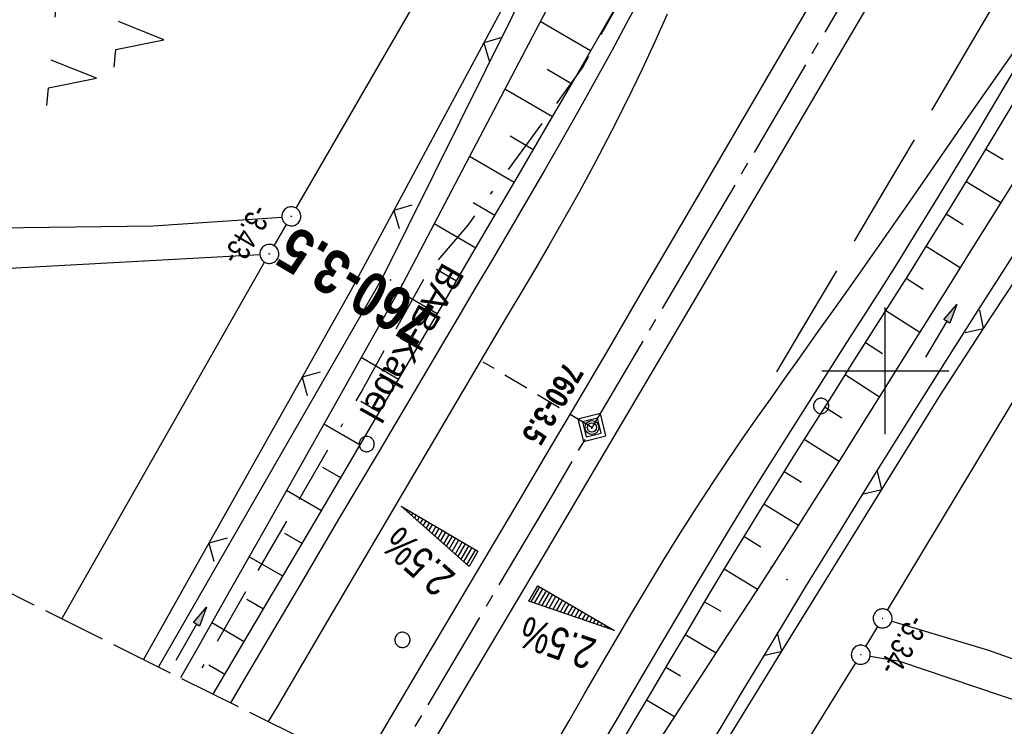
# Model space of a CAD drawing. Extents: x 510037 to 510706, y 460701 to 461658.
# Tile 3 of 34: x 510132 to 510209, y 460772 to 460828. Entities that reach past the tile are written whole.
import ezdxf
from ezdxf.enums import TextEntityAlignment as Align

# ---------------------------------------------------------------- set-up
doc = ezdxf.new("R2010")
doc.units = 0
doc.header["$LTSCALE"] = 10
doc.header["$MEASUREMENT"] = 0
for name, pattern in [('ACAD_ISO16W100', [73, 15, -6.5, 15, -6.5, 15, -7, 1, -7]), ('ACHSE', [5.5, 4, -0.5, 0.5, -0.5]), ('AUSGEZOGEN', [0]), ('LT00', [0]), ('LT02', [0.4, 0.2, -0.2]), ('LT14', [0.6, 0.5, -0.1]), ('LT17', [0.15, 0.1, -0.05])]:
    doc.linetypes.add(name, pattern=pattern)
doc.layers.get('0').update_dxf_attribs({"linetype": 'LT00'})
for name, color, linetype in [('--EK_FBR', 1, 'LT00'), ('--EK_STATIONSZEICHEN', 19, 'LT00'), ('--EK_STATIONSZEICHEN_NR', 19, 'LT17'), ('--EL_DFK_AB_L', 21, 'LT00'), ('--EL_DFK_AB_P', 7, 'LT00'), ('-AX-093', 35, 'ACHSE'), ('-QUE-20O', 11, 'LT00'), ('-QUE-20W', 11, 'LT00'), ('-STATIONSZEICHEN', 19, 'LT00'), ('-STATIONZEICHEN_NR', 19, 'LT00'), ('ABSTAND', 8, 'LT00'), ('BAB-KABEL', 220, 'ACAD_ISO16W100'), ('BAB-KABEL_TEXT', 221, 'Continuous'), ('DFK_AB_L', 21, 'LT00'), ('DFK_AB_P', 7, 'LT00'), ('DFK_KATASTER', 250, 'LT00'), ('DFK_NUTZUNG', 250, 'LT00'), ('DFK_VERMPKT', 252, 'LT00'), ('PFEIL', 140, 'AUSGEZOGEN'), ('V108_AFBR_BAB', 250, 'LT00'), ('V108_BOESCH', 250, 'LT00'), ('V108_BOSCHUNG', 250, 'LT00'), ('V108_GRABEN', 250, 'LT00'), ('V108_LD_MARK', 250, 'LT00'), ('V108_LG_MARK', 250, 'LT02'), ('V108_PK_GR', 1, 'LT00'), ('V108_RASTER', 250, 'LT00'), ('V108_ZAUN', 40, 'LT00'), ('V109_AFBR_BAB', 250, 'LT00'), ('V109_BOESCH', 250, 'LT00'), ('V109_BOSCHUNG', 250, 'LT00'), ('V109_GRABEN', 250, 'LT00'), ('V109_LD_MARK', 250, 'LT00'), ('V109_LG_MARK', 250, 'LT02'), ('V109_RASTER', 250, 'LT00'), ('V109_ZAUN', 40, 'LT00')]:
    doc.layers.add(name, color=color, linetype=linetype)
doc.layers.add('-BLATT_108-RAND', color=7, linetype='LT14', plot=False)
doc.styles.add('Beschrift', font='ARIAL.TTF')
doc.styles.add('Knoten', font='ARIALBD.TTF', dxfattribs={"width": 0.8, "height": 1.8})
doc.styles.get("Standard").update_dxf_attribs({"font": 'ARIAL.TTF'})

# ---------------------------------------------------------------- blocks, each defined once
blk = doc.blocks.new('SYMB7010')
at = {"color": 0, "linetype": 'ByBlock'}
for points in [[(-0.031408, 0.499213), (-0.093728, 0.49134), (-0.15457, 0.475719), (-0.212975, 0.452595), (-0.268021, 0.422333), (-0.31884, 0.385411), (-0.36463, 0.342411), (-0.40467, 0.29401), (-0.438329, 0.240973), (-0.465074, 0.184136), (-0.484486, 0.124395), (-0.496256, 0.062692), (-0.5002, 0)], [(-0.5002, 0), (-0.496256, -0.062692), (-0.484486, -0.124395), (-0.465075, -0.184136), (-0.438329, -0.240973), (-0.404671, -0.29401), (-0.36463, -0.342411), (-0.31884, -0.385411), (-0.268021, -0.422333), (-0.212975, -0.452595), (-0.154571, -0.475719), (-0.093728, -0.49134), (-0.031408, -0.499213), (0.031408, -0.499213)], [(0.5002, 0), (0.496256, 0.062692), (0.484485, 0.124395), (0.465074, 0.184136), (0.438329, 0.240973), (0.40467, 0.29401), (0.36463, 0.342411), (0.31884, 0.385411), (0.268021, 0.422333), (0.212975, 0.452595), (0.15457, 0.475719), (0.093728, 0.49134), (0.031408, 0.499213), (-0.031408, 0.499213)], [(0.031408, -0.499213), (0.093728, -0.491341), (0.15457, -0.475719), (0.212975, -0.452595), (0.268021, -0.422333), (0.31884, -0.385411), (0.36463, -0.342411), (0.404671, -0.294011), (0.438329, -0.240974), (0.465075, -0.184136), (0.484486, -0.124395), (0.496256, -0.062692), (0.500201, 0)]]:
    blk.add_lwpolyline(points, dxfattribs=at)
blk = doc.blocks.new('SYMB0003')
at = {"color": 0, "linetype": 'ByBlock'}
for p, q in [((-0.015712, 0), (0.010166, 0.012015)), ((0, -0.021257), (-0.015712, 0)), ((0.010166, 0.012015), (0, -0.021257))]:
    blk.add_line(p, q, dxfattribs=at)
for points in [[(-0.031395, 0.499013), (-0.093691, 0.491144), (-0.154509, 0.475528), (-0.21289, 0.452414), (-0.267913, 0.422164), (-0.318712, 0.385257), (-0.364484, 0.342274), (-0.404509, 0.293893), (-0.438154, 0.240877), (-0.464888, 0.184062), (-0.484292, 0.124345), (-0.496058, 0.062667), (-0.5, 0)], [(-0.5, 0), (-0.496058, -0.062667), (-0.484292, -0.124345), (-0.464888, -0.184062), (-0.438154, -0.240877), (-0.404509, -0.293893), (-0.364485, -0.342274), (-0.318712, -0.385257), (-0.267914, -0.422164), (-0.21289, -0.452414), (-0.154509, -0.475529), (-0.093691, -0.491144), (-0.031395, -0.499014), (0.031395, -0.499014)], [(0.5, 0), (0.496057, 0.062667), (0.484292, 0.124345), (0.464888, 0.184062), (0.438153, 0.240877), (0.404509, 0.293893), (0.364484, 0.342274), (0.318712, 0.385257), (0.267913, 0.422164), (0.21289, 0.452414), (0.154509, 0.475528), (0.093691, 0.491144), (0.031395, 0.499013), (-0.031395, 0.499013)], [(0.031395, -0.499014), (0.093691, -0.491144), (0.154509, -0.475529), (0.21289, -0.452414), (0.267914, -0.422164), (0.318712, -0.385257), (0.364485, -0.342274), (0.404509, -0.293893), (0.438154, -0.240877), (0.464889, -0.184062), (0.484292, -0.124345), (0.496058, -0.062667), (0.5, 0)]]:
    blk.add_lwpolyline(points, dxfattribs=at)
blk = doc.blocks.new('SYMB7221')
at = {"color": 0, "linetype": 'ByBlock'}
for p, q in [((0, 0.435), (-0.11, 0.065)), ((0.11, 0.065), (0, 0.435)), ((0.25, 0.065), (0.11, 0.065)), ((-0.35, -0.065), (-0.46, -0.435)), ((0.35, -0.065), (0.24, -0.435))]:
    blk.add_line(p, q, dxfattribs=at)
for points in [[(-0.1, -0.435), (-0.24, -0.435), (-0.35, -0.065)], [(0.6, -0.435), (0.46, -0.435), (0.35, -0.065)]]:
    blk.add_lwpolyline(points, dxfattribs=at)
blk = doc.blocks.new('Pfreil3')
at = {"layer": 'PFEIL'}
blk.add_hatch(color=256, dxfattribs=at).paths.add_polyline_path([(-1.549, 0.273), (-1.549, -0.273), (0, 0)])
for p, q in [((-1.549, 0), (-4.831, 0)), ((-1.549, -0.273), (-1.549, 0.273)), ((-1.549, 0.273), (0, 0)), ((0, 0), (-1.549, -0.273))]:
    blk.add_line(p, q, dxfattribs=at)
blk = doc.blocks.new('SYMB0011')
at = {"color": 0, "linetype": 'ByBlock'}
for p, q in [((0.5, 0), (-0.5, 0)), ((0, 0.5), (0, -0.5))]:
    blk.add_line(p, q, dxfattribs=at)
blk = doc.blocks.new('SYMB0024')
at = {"color": 0, "linetype": 'ByBlock'}
for p, q in [((-0.5, 0.5), (0, 0)), ((0, 0), (0.5, 0.5))]:
    blk.add_line(p, q, dxfattribs=at)
blk = doc.blocks.new('Netzknoten_SYMB')
at = {"flags": 128}
blk.add_lwpolyline([(0, -0.864), (0.864, 0), (0, 0.864), (-0.864, 0)], close=True, dxfattribs=at)
blk.add_circle((0, 0), 0.36)

msp = doc.modelspace()

# ---------------------------------------------------------------- linework, layer by layer
at = {"layer": '--EK_FBR', "color": 0}
for points in [[(510243.696, 460906.228), (510240.718, 460901.066), (510237.689, 460895.827), (510234.657, 460890.59), (510231.621, 460885.355), (510228.583, 460880.121), (510224.572, 460873.218), (510220.556, 460866.317), (510216.537, 460859.419), (510210.579, 460849.214), (510204.609, 460839.015), (510200.319, 460831.703), (510196.024, 460824.394), (510191.723, 460817.088), (510187.548, 460810.007), (510183.368, 460802.928), (510179.186, 460795.851), (510172.974, 460785.351), (510166.757, 460774.854), (510162.434, 460767.562), (510162.097, 460766.994)], [(510210.718, 460857.414), (510208.306, 460853.282), (510205.896, 460849.149), (510203.485, 460845.016), (510201.073, 460840.884), (510198.52, 460836.518), (510195.965, 460832.153), (510193.409, 460827.788), (510190.852, 460823.424), (510188.296, 460819.06), (510185.781, 460814.763), (510183.267, 460810.467), (510180.751, 460806.171), (510178.232, 460801.877), (510175.708, 460797.586), (510173.226, 460793.379), (510170.74, 460789.175), (510168.25, 460784.973), (510165.759, 460780.771), (510163.268, 460776.57), (510160.68, 460772.204), (510158.619, 460768.727)]]:
    msp.add_lwpolyline(points, dxfattribs=at)
at = {"layer": '--EK_FBR', "color": 2}
for points in [[(510202.064, 460842.581), (510201.073, 460840.884), (510198.52, 460836.518), (510195.965, 460832.153), (510193.409, 460827.788), (510190.852, 460823.424), (510188.296, 460819.06), (510185.781, 460814.763), (510183.267, 460810.467), (510180.751, 460806.171), (510178.232, 460801.877), (510175.708, 460797.586), (510173.226, 460793.379), (510170.74, 460789.175), (510168.25, 460784.973), (510165.759, 460780.771), (510163.268, 460776.57), (510160.68, 460772.204), (510158.619, 460768.727)], [(510205.481, 460840.505), (510204.609, 460839.015), (510200.319, 460831.703), (510196.024, 460824.394), (510191.723, 460817.088), (510187.548, 460810.007), (510183.369, 460802.928), (510179.186, 460795.851), (510172.974, 460785.351), (510166.757, 460774.854), (510162.434, 460767.562), (510162.097, 460766.994)]]:
    msp.add_lwpolyline(points, dxfattribs=at)
at = {"layer": '--EK_FBR'}
for points in [[(510180.731, 460829.54), (510179.597, 460827.408), (510178.45, 460825.282), (510177.147, 460822.91), (510175.826, 460820.548), (510174.49, 460818.195), (510173.14, 460815.849), (510171.78, 460813.509), (510170.411, 460811.174), (510169.036, 460808.842), (510167.657, 460806.513), (510166.277, 460804.184), (510163.168, 460798.936), (510160.062, 460793.686), (510156.959, 460788.435), (510153.858, 460783.183), (510151.74, 460779.593), (510149.621, 460776.003), (510148.345, 460773.844)], [(510180.731, 460829.54), (510179.597, 460827.407), (510178.45, 460825.282), (510177.147, 460822.91), (510175.826, 460820.548), (510174.49, 460818.195), (510173.14, 460815.849), (510171.78, 460813.509), (510170.411, 460811.174), (510169.036, 460808.842), (510167.657, 460806.512), (510166.277, 460804.184), (510163.168, 460798.936), (510160.062, 460793.686), (510156.959, 460788.435), (510153.858, 460783.183), (510151.74, 460779.593), (510149.621, 460776.003), (510148.345, 460773.844)], [(510210.324, 460823.994), (510208.722, 460821.288), (510207.111, 460818.587), (510205.488, 460815.893), (510203.852, 460813.208), (510202.201, 460810.532), (510200.9, 460808.45), (510199.59, 460806.374), (510198.273, 460804.301), (510196.953, 460802.231), (510195.631, 460800.162), (510194.31, 460798.093), (510192.992, 460796.021), (510191.68, 460793.946), (510190.375, 460791.867), (510189.081, 460789.781), (510187.64, 460787.428), (510186.213, 460785.067), (510184.797, 460782.699), (510183.39, 460780.326), (510181.988, 460777.949), (510180.591, 460775.57), (510179.195, 460773.19), (510177.797, 460770.81)], [(510210.324, 460823.994), (510208.722, 460821.288), (510207.111, 460818.587), (510205.488, 460815.893), (510203.852, 460813.208), (510202.201, 460810.532), (510200.9, 460808.45), (510199.59, 460806.374), (510198.273, 460804.301), (510196.953, 460802.231), (510195.631, 460800.162), (510194.31, 460798.093), (510192.992, 460796.021), (510191.68, 460793.946), (510190.375, 460791.867), (510189.081, 460789.781), (510187.64, 460787.428), (510186.213, 460785.067), (510184.797, 460782.699), (510183.39, 460780.326), (510181.988, 460777.949), (510180.591, 460775.57), (510179.195, 460773.19), (510177.797, 460770.81)], [(510210.324, 460823.994), (510208.722, 460821.288), (510207.111, 460818.587), (510205.488, 460815.893), (510203.853, 460813.208), (510202.201, 460810.532), (510200.9, 460808.45), (510199.59, 460806.374), (510198.274, 460804.301), (510196.953, 460802.231), (510195.631, 460800.162), (510194.31, 460798.093), (510192.993, 460796.021), (510191.68, 460793.946), (510190.375, 460791.867), (510189.081, 460789.781), (510187.64, 460787.428), (510186.213, 460785.067), (510184.797, 460782.699), (510183.39, 460780.326), (510181.988, 460777.949), (510180.591, 460775.57), (510179.195, 460773.19), (510177.798, 460770.81)]]:
    msp.add_lwpolyline(points, dxfattribs=at)
at = {"layer": '--EK_STATIONSZEICHEN_NR', "ltscale": 2}
msp.add_line((510176.855, 460795.539), (510168.285, 460800.692), dxfattribs=at)
at = {"layer": '--EL_DFK_AB_L'}
for p, q in [((510153.527, 460812.828), (510203.624, 460899.201)), ((510200.177, 460781.132), (510254.974, 460872.247)), ((510151.79, 460809.866), (510152.77, 460811.533)), ((510135.052, 460780.465), (510151.039, 460808.568)), ((510198.457, 460778.272), (510199.404, 460779.847)), ((510184.52, 460755.826), (510197.674, 460776.993))]:
    msp.add_line(p, q, dxfattribs=at)
at = {"layer": '-AX-093', "ltscale": 0.2}
msp.add_lwpolyline([(510324.875, 461053.052), (510312.542, 461030.979), (510300.155, 461008.935), (510287.715, 460986.921), (510275.224, 460964.936), (510262.684, 460942.979), (510250.095, 460921.051), (510237.458, 460899.149), (510224.775, 460877.275), (510212.047, 460855.426), (510199.275, 460833.603), (510186.46, 460811.805), (510173.604, 460790.032), (510160.708, 460768.282), (510160.434, 460767.823)], dxfattribs=at)
at = {"layer": '-BLATT_108-RAND'}
msp.add_lwpolyline([(510449.458, 461657.252), (510037.069, 460829.266), (510293.968, 460701.314), (510706.357, 461529.3), (510449.458, 461657.252)], dxfattribs=at)
at = {"layer": '-QUE-20O'}
for p, q in [((510172.724, 460782.972), (510172.035, 460781.791)), ((510172.325, 460781.692), (510172.983, 460782.821)), ((510173.242, 460782.67), (510172.614, 460781.592)), ((510172.903, 460781.493), (510173.502, 460782.519)), ((510173.761, 460782.367), (510173.193, 460781.394)), ((510173.482, 460781.295), (510174.02, 460782.216)), ((510174.279, 460782.066), (510173.771, 460781.195)), ((510174.061, 460781.096), (510174.538, 460781.914)), ((510174.797, 460781.763), (510174.35, 460780.996)), ((510174.639, 460780.897), (510175.056, 460781.612)), ((510175.315, 460781.461), (510174.929, 460780.798)), ((510175.218, 460780.698), (510175.574, 460781.309)), ((510175.834, 460781.159), (510175.508, 460780.599)), ((510175.797, 460780.5), (510176.093, 460781.007)), ((510176.352, 460780.856), (510176.086, 460780.401)), ((510176.376, 460780.301), (510176.611, 460780.705)), ((510176.87, 460780.554), (510176.665, 460780.202)), ((510176.955, 460780.103), (510177.129, 460780.402)), ((510177.389, 460780.252), (510177.244, 460780.003)), ((510177.533, 460779.904), (510177.648, 460780.1)), ((510177.907, 460779.949), (510177.823, 460779.805)), ((510178.112, 460779.705), (510178.166, 460779.798)), ((510178.425, 460779.647), (510178.401, 460779.606))]:
    msp.add_line(p, q, dxfattribs=at)
msp.add_lwpolyline([(510171.88, 460781.844), (510172.586, 460783.053), (510178.632, 460779.527), (510171.88, 460781.844)], dxfattribs=at)
at = {"layer": '-QUE-20W'}
for p, q in [((510161.962, 460789.249), (510161.945, 460789.221)), ((510162.174, 460789.018), (510162.221, 460789.098)), ((510162.48, 460788.947), (510162.403, 460788.815)), ((510162.632, 460788.613), (510162.739, 460788.796)), ((510162.998, 460788.645), (510162.861, 460788.409)), ((510163.09, 460788.206), (510163.257, 460788.493)), ((510163.516, 460788.342), (510163.319, 460788.004)), ((510163.548, 460787.801), (510163.775, 460788.191)), ((510164.035, 460788.04), (510163.777, 460787.598)), ((510164.006, 460787.395), (510164.294, 460787.889)), ((510164.553, 460787.738), (510164.235, 460787.192)), ((510164.463, 460786.989), (510164.812, 460787.587)), ((510165.071, 460787.435), (510164.692, 460786.786)), ((510164.922, 460786.583), (510165.331, 460787.285)), ((510165.59, 460787.133), (510165.15, 460786.38)), ((510165.379, 460786.177), (510165.849, 460786.982)), ((510166.108, 460786.831), (510165.608, 460785.974)), ((510165.837, 460785.771), (510166.367, 460786.68)), ((510166.626, 460786.529), (510166.066, 460785.568)), ((510166.295, 460785.365), (510166.885, 460786.378)), ((510167.144, 460786.226), (510166.524, 460785.162)), ((510166.752, 460784.959), (510167.403, 460786.075)), ((510167.663, 460785.924), (510166.981, 460784.757))]:
    msp.add_line(p, q, dxfattribs=at)
msp.add_lwpolyline([(510167.164, 460784.595), (510161.823, 460789.331), (510167.869, 460785.804), (510167.164, 460784.595)], dxfattribs=at)
at = {"layer": 'BAB-KABEL', "ltscale": 0.03, "flags": 128}
msp.add_lwpolyline([(510574.854, 461594.797), (510569.709, 461582.702), (510561.197, 461562.126), (510551.358, 461540.285), (510542.348, 461520.114), (510533.339, 461500.769), (510523.916, 461480.839), (510512.925, 461456.785), (510503.173, 461435.53), (510491.516, 461410.888), (510474.146, 461375.68), (510470.859, 461368.066), (510456.674, 461345.86), (510442.111, 461335.81), (510432.931, 461329.474), (510418.518, 461314.174), (510414.451, 461310.683), (510392.53, 461293.882), (510391.469, 461292.794), (510384.563, 461284.244), (510370.438, 461266.049), (510358.864, 461249.204), (510349.555, 461235.403), (510346.847, 461229.517), (510339.039, 461212.715), (510332.433, 461196.665), (510327.779, 461184.214), (510324.163, 461168.348), (510321.559, 461140.499), (510321.109, 461134.948), (510320.207, 461121.149), (510318.96, 461109.13), (510317.768, 461098.77), (510314.001, 461086.177), (510307.387, 461063.506), (510303.808, 461056.081), (510295.354, 461038.149), (510284.521, 461019.14), (510277.078, 461005.45), (510269.639, 460991.858), (510259.079, 460974.133), (510247.227, 460955.03), (510235.378, 460934.178), (510229.775, 460924.434), (510224.086, 460914.625), (510217.196, 460902.584), (510206.179, 460883.308), (510199.385, 460872.008), (510196.631, 460864.652), (510190.018, 460847.767), (510183.495, 460836.65), (510180.008, 460830.874), (510176.148, 460823.975), (510174.496, 460821.683), (510167.06, 460811.484), (510163.849, 460807.726), (510158.702, 460798.437), (510145.591, 460775.749), (510145.515, 460775.622), (510145.337, 460775.342)], dxfattribs=at)
at = {"layer": 'DFK_AB_L'}
for p, q in [((510153.527, 460812.828), (510203.624, 460899.201)), ((510200.177, 460781.132), (510254.974, 460872.247)), ((510151.79, 460809.866), (510152.77, 460811.533)), ((510135.052, 460780.465), (510151.039, 460808.568)), ((510198.457, 460778.272), (510199.404, 460779.847)), ((510184.52, 460755.826), (510197.674, 460776.993))]:
    msp.add_line(p, q, dxfattribs=at)
at = {"layer": 'DFK_KATASTER'}
for p, q in [((510142.24, 460811.43), (510152.402, 460812.129)), ((510125.2, 460811.23), (510142.24, 460811.43)), ((510115.05, 460807.23), (510150.661, 460809.179)), ((510200.509, 460780.274), (510208.15, 460777.98)), ((510198.81, 460777.509), (510201.13, 460777.13)), ((510208.15, 460777.98), (510219.99, 460773.79)), ((510201.13, 460777.13), (510217.34, 460771.62))]:
    msp.add_line(p, q, dxfattribs=at)
at = {"layer": 'V108_AFBR_BAB', "color": 2}
for points in [[(510243.696, 460906.228), (510240.718, 460901.066), (510237.689, 460895.827), (510234.657, 460890.59), (510231.621, 460885.355), (510228.583, 460880.121), (510224.572, 460873.218), (510220.556, 460866.317), (510216.537, 460859.419), (510210.579, 460849.214), (510204.609, 460839.015), (510200.319, 460831.703), (510196.024, 460824.394), (510191.723, 460817.088), (510187.548, 460810.007), (510183.368, 460802.928), (510179.186, 460795.851), (510172.974, 460785.351), (510166.757, 460774.854), (510162.434, 460767.562), (510162.097, 460766.994)], [(510210.718, 460857.414), (510208.306, 460853.282), (510205.896, 460849.149), (510203.485, 460845.016), (510201.073, 460840.884), (510198.52, 460836.518), (510195.965, 460832.153), (510193.409, 460827.788), (510190.852, 460823.424), (510188.296, 460819.06), (510185.781, 460814.763), (510183.267, 460810.467), (510180.751, 460806.171), (510178.232, 460801.877), (510175.708, 460797.586), (510173.226, 460793.379), (510170.74, 460789.175), (510168.25, 460784.973), (510165.759, 460780.771), (510163.268, 460776.57), (510160.68, 460772.204), (510158.619, 460768.727)]]:
    msp.add_lwpolyline(points, dxfattribs=at)
at = {"layer": 'V108_AFBR_BAB'}
for points in [[(510180.731, 460829.54), (510179.597, 460827.408), (510178.45, 460825.282), (510177.147, 460822.91), (510175.826, 460820.548), (510174.49, 460818.195), (510173.14, 460815.849), (510171.78, 460813.509), (510170.411, 460811.174), (510169.036, 460808.842), (510167.657, 460806.513), (510166.277, 460804.184), (510163.168, 460798.936), (510160.062, 460793.686), (510156.959, 460788.435), (510153.858, 460783.183), (510151.74, 460779.593), (510149.621, 460776.003), (510148.345, 460773.844)], [(510210.324, 460823.994), (510208.722, 460821.288), (510207.111, 460818.587), (510205.488, 460815.893), (510203.852, 460813.208), (510202.201, 460810.532), (510200.9, 460808.45), (510199.59, 460806.374), (510198.273, 460804.301), (510196.953, 460802.231), (510195.631, 460800.162), (510194.31, 460798.093), (510192.992, 460796.021), (510191.68, 460793.946), (510190.375, 460791.867), (510189.081, 460789.781), (510187.64, 460787.428), (510186.213, 460785.067), (510184.797, 460782.699), (510183.39, 460780.326), (510181.988, 460777.949), (510180.591, 460775.57), (510179.195, 460773.19), (510177.797, 460770.81)]]:
    msp.add_lwpolyline(points, dxfattribs=at)
at = {"layer": 'V108_BOESCH'}
for points in [[(510146.99, 460774.519), (510150.533, 460780.525), (510154.148, 460786.656), (510157.761, 460792.788), (510161.373, 460798.921), (510164.981, 460805.056), (510167.029, 460808.542), (510169.074, 460812.029), (510171.116, 460815.518), (510173.153, 460819.011), (510175.184, 460822.506), (510177.208, 460826.006), (510179.779, 460830.479), (510182.338, 460834.959), (510184.886, 460839.445), (510187.424, 460843.937), (510189.956, 460848.433), (510192.481, 460852.932), (510195.001, 460857.434)], [(510210.825, 460822.311), (510208.96, 460819.204), (510207.083, 460816.104), (510205.192, 460813.012), (510203.285, 460809.931), (510201.83, 460807.606), (510200.366, 460805.285), (510198.898, 460802.968), (510197.426, 460800.652), (510195.955, 460798.336), (510194.487, 460796.019), (510193.024, 460793.698), (510191.568, 460791.373), (510190.124, 460789.041), (510188.681, 460786.684), (510187.25, 460784.319), (510185.829, 460781.949), (510184.415, 460779.574), (510183.007, 460777.195), (510181.603, 460774.814), (510180.201, 460772.432), (510178.798, 460770.05)]]:
    msp.add_lwpolyline(points, dxfattribs=at)
at = {"layer": 'V108_BOSCHUNG'}
for p, q in [((510176.754, 460825.219), (510172.784, 460827.531)), ((510175.252, 460822.623), (510173.319, 460823.748)), ((510173.745, 460820.028), (510169.99, 460822.214)), ((510172.235, 460817.436), (510170.414, 460818.496)), ((510170.723, 460814.845), (510167.196, 460816.898)), ((510207.922, 460817.485), (510209.31, 460816.648)), ((510206.367, 460814.929), (510209.103, 460813.261)), ((510169.207, 460812.256), (510167.503, 460813.248)), ((510204.802, 460812.379), (510206.156, 460811.544)), ((510167.69, 460809.668), (510164.402, 460811.582)), ((510203.226, 460809.836), (510205.917, 460808.158)), ((510166.171, 460807.081), (510164.588, 460808.003)), ((510201.638, 460807.3), (510202.981, 460806.453)), ((510164.651, 460804.495), (510161.592, 460806.275)), ((510200.041, 460804.77), (510202.732, 460803.054)), ((510163.13, 460801.909), (510161.627, 460802.784)), ((510198.434, 460802.237), (510199.788, 460801.374)), ((510161.609, 460799.323), (510158.654, 460801.043)), ((510196.824, 460799.705), (510199.549, 460797.968)), ((510160.087, 460796.737), (510158.636, 460797.582)), ((510195.217, 460797.172), (510196.585, 460796.3)), ((510158.565, 460794.152), (510155.714, 460795.812)), ((510193.609, 460794.629), (510196.357, 460792.897)), ((510157.042, 460791.567), (510155.642, 460792.382)), ((510192.011, 460792.082), (510193.383, 460791.226)), ((510155.519, 460788.983), (510152.77, 460790.583)), ((510190.423, 460789.526), (510193.149, 460787.846)), ((510153.996, 460786.398), (510152.646, 460787.184)), ((510188.851, 460786.962), (510190.193, 460786.144)), ((510152.472, 460783.814), (510149.821, 460785.357)), ((510187.293, 460784.389), (510189.914, 460782.809)), ((510150.948, 460781.23), (510149.646, 460781.988)), ((510185.746, 460781.81), (510187.016, 460781.053)), ((510149.424, 460778.646), (510146.865, 460780.135)), ((510184.212, 460779.232), (510186.648, 460777.78)), ((510147.9, 460776.062), (510146.642, 460776.794)), ((510182.685, 460776.649), (510183.846, 460775.957)), ((510181.162, 460774.065), (510183.367, 460772.751))]:
    msp.add_line(p, q, dxfattribs=at)
at = {"layer": 'V108_GRABEN'}
for points in [[(510177.412, 460846.345), (510177.79, 460846.223), (510178.149, 460846.092), (510178.468, 460845.944), (510178.73, 460845.77), (510178.914, 460845.563), (510179.001, 460845.312), (510178.994, 460845.084), (510178.934, 460844.839), (510178.84, 460844.592), (510178.731, 460844.358), (510160.314, 460807.304), (510142.676, 460776.667)], [(510181.042, 460843.243), (510161.905, 460806.832), (510159.2, 460802.016), (510156.495, 460797.201), (510153.786, 460792.388), (510151.074, 460787.576), (510148.357, 460782.768), (510145.633, 460777.963), (510144.405, 460775.806)], [(510210.128, 460814.901), (510208.42, 460812.167), (510206.705, 460809.42), (510204.985, 460806.663), (510203.259, 460803.898), (510201.528, 460801.128), (510199.791, 460798.354), (510198.048, 460795.579), (510196.298, 460792.805), (510194.543, 460790.035), (510192.782, 460787.271), (510191.015, 460784.515), (510189.278, 460781.827), (510187.538, 460779.146), (510185.795, 460776.472), (510184.053, 460773.802), (510182.312, 460771.134)], [(510210.277, 460809.404), (510207.47, 460805.026), (510204.681, 460800.641), (510201.911, 460796.248), (510199.16, 460791.844), (510196.428, 460787.429), (510193.716, 460783), (510192.038, 460780.236), (510190.365, 460777.467), (510188.696, 460774.696), (510187.029, 460771.923)]]:
    msp.add_lwpolyline(points, dxfattribs=at)
at = {"layer": 'V108_LD_MARK'}
for points in [[(510182.796, 460828.12), (510181.82, 460825.946), (510180.814, 460823.785), (510179.627, 460821.333), (510178.402, 460818.9), (510177.14, 460816.485), (510175.844, 460814.088), (510174.514, 460811.71), (510173.466, 460809.886), (510172.404, 460808.071), (510171.33, 460806.262), (510170.249, 460804.458), (510169.164, 460802.656), (510156.459, 460781.059), (510152.049, 460773.575), (510151.329, 460772.358)], [(510173.832, 460770.306), (510175.054, 460772.427), (510176.277, 460774.548), (510177.503, 460776.667), (510178.736, 460778.781), (510179.979, 460780.889), (510181.235, 460782.989), (510182.507, 460785.078), (510183.797, 460787.155), (510185.11, 460789.218), (510186.448, 460791.265), (510187.549, 460792.907), (510188.666, 460794.54), (510189.796, 460796.164), (510190.934, 460797.782), (510192.08, 460799.396), (510193.228, 460801.007), (510194.715, 460803.092), (510196.201, 460805.177), (510197.683, 460807.265), (510199.159, 460809.356), (510200.628, 460811.453), (510201.971, 460813.387), (510203.31, 460815.324), (510204.646, 460817.263), (510205.984, 460819.201), (510207.326, 460821.136), (510208.869, 460823.343), (510210.421, 460825.544)]]:
    msp.add_lwpolyline(points, dxfattribs=at)
at = {"layer": 'V108_LG_MARK', "ltscale": 3, "flags": 128}
msp.add_lwpolyline([(510333.447, 461047.302), (510331.987, 461044.702), (510330.528, 461042.102), (510327.681, 461037.026), (510324.837, 461031.949), (510321.993, 461026.872), (510319.15, 461021.794), (510316.287, 461016.682), (510313.422, 461011.57), (510310.556, 461006.459), (510307.688, 461001.349), (510304.794, 460996.2), (510301.897, 460991.053), (510298.994, 460985.908), (510296.086, 460980.767), (510293.187, 460975.659), (510290.283, 460970.553), (510287.375, 460965.451), (510284.463, 460960.35), (510280.574, 460953.544), (510276.681, 460946.739), (510272.786, 460939.936), (510269.861, 460934.831), (510266.935, 460929.726), (510264.008, 460924.621), (510261.082, 460919.516), (510258.744, 460915.438), (510256.406, 460911.36), (510254.066, 460907.283), (510251.724, 460903.207), (510249.378, 460899.134), (510246.929, 460894.892), (510244.475, 460890.652), (510242.019, 460886.414), (510239.56, 460882.177), (510237.1, 460877.942), (510234.639, 460873.706), (510230.714, 460866.948), (510226.789, 460860.19), (510222.863, 460853.432), (510219.907, 460848.346), (510216.948, 460843.26), (510213.986, 460838.177), (510211.019, 460833.097), (510208.6, 460828.964), (510206.176, 460824.834), (510203.746, 460820.708), (510201.31, 460816.585), (510198.867, 460812.466), (510190.032, 460797.604)], dxfattribs=at)
at = {"layer": 'V108_RASTER'}
for p, q in [((510200, 460795), (510200, 460805)), ((510195, 460800), (510205, 460800))]:
    msp.add_line(p, q, dxfattribs=at)
at = {"layer": 'V108_ZAUN'}
for p, q in [((510175.433, 460839.065), (510168.329, 460825.854)), ((510168.329, 460825.854), (510161.225, 460812.643)), ((510207.75, 460803.329), (510215.964, 460815.88)), ((510153.993, 460799.503), (510146.644, 460786.426)), ((510191.839, 460777.898), (510199.727, 460790.656)), ((510146.644, 460786.426), (510141.492, 460777.257)), ((510183.952, 460765.139), (510191.839, 460777.898))]:
    msp.add_line(p, q, dxfattribs=at)
for points in [[(510161.225, 460812.643), (510157.839, 460806.346), (510153.993, 460799.503)], [(510199.727, 460790.656), (510204.344, 460798.124), (510207.75, 460803.329)]]:
    msp.add_lwpolyline(points, dxfattribs=at)
at = {"layer": 'V109_AFBR_BAB', "color": 0}
for points in [[(510202.064, 460842.581), (510201.073, 460840.884), (510198.52, 460836.518), (510195.965, 460832.153), (510193.409, 460827.788), (510190.852, 460823.424), (510188.296, 460819.06), (510185.781, 460814.763), (510183.267, 460810.467), (510180.751, 460806.171), (510178.232, 460801.877), (510175.708, 460797.586), (510173.226, 460793.379), (510170.74, 460789.175), (510168.25, 460784.973), (510165.759, 460780.771), (510163.268, 460776.57), (510160.68, 460772.204), (510158.619, 460768.727)], [(510205.481, 460840.505), (510204.609, 460839.015), (510200.319, 460831.703), (510196.024, 460824.394), (510191.723, 460817.088), (510187.548, 460810.007), (510183.369, 460802.928), (510179.186, 460795.851), (510172.974, 460785.351), (510166.757, 460774.854), (510162.434, 460767.562), (510162.097, 460766.994)]]:
    msp.add_lwpolyline(points, dxfattribs=at)
at = {"layer": 'V109_AFBR_BAB'}
for points in [[(510180.731, 460829.54), (510179.597, 460827.407), (510178.45, 460825.282), (510177.147, 460822.91), (510175.826, 460820.548), (510174.49, 460818.195), (510173.14, 460815.849), (510171.78, 460813.509), (510170.411, 460811.174), (510169.036, 460808.842), (510167.657, 460806.512), (510166.277, 460804.184), (510163.168, 460798.936), (510160.062, 460793.686), (510156.959, 460788.435), (510153.858, 460783.183), (510151.74, 460779.593), (510149.621, 460776.003), (510148.345, 460773.844)], [(510210.324, 460823.994), (510208.722, 460821.288), (510207.111, 460818.587), (510205.488, 460815.893), (510203.853, 460813.208), (510202.201, 460810.532), (510200.9, 460808.45), (510199.59, 460806.374), (510198.274, 460804.301), (510196.953, 460802.231), (510195.631, 460800.162), (510194.31, 460798.093), (510192.993, 460796.021), (510191.68, 460793.946), (510190.375, 460791.867), (510189.081, 460789.781), (510187.64, 460787.428), (510186.213, 460785.067), (510184.797, 460782.699), (510183.39, 460780.326), (510181.988, 460777.949), (510180.591, 460775.57), (510179.195, 460773.19), (510177.798, 460770.81)]]:
    msp.add_lwpolyline(points, dxfattribs=at)
at = {"layer": 'V109_BOESCH'}
for points in [[(510146.99, 460774.519), (510150.533, 460780.525), (510154.148, 460786.656), (510157.761, 460792.788), (510161.373, 460798.921), (510164.981, 460805.056), (510167.029, 460808.542), (510169.074, 460812.029), (510171.116, 460815.518), (510173.153, 460819.011), (510175.184, 460822.506), (510177.208, 460826.006), (510179.779, 460830.479), (510182.338, 460834.959), (510184.886, 460839.445), (510187.425, 460843.937), (510189.956, 460848.433), (510190.584, 460849.552)], [(510210.825, 460822.311), (510208.96, 460819.204), (510207.083, 460816.104), (510205.192, 460813.012), (510203.285, 460809.931), (510201.83, 460807.606), (510200.366, 460805.285), (510198.898, 460802.968), (510197.426, 460800.652), (510195.955, 460798.336), (510194.487, 460796.019), (510193.024, 460793.698), (510191.568, 460791.373), (510190.124, 460789.041), (510188.681, 460786.684), (510187.25, 460784.319), (510185.829, 460781.949), (510184.415, 460779.574), (510183.007, 460777.195), (510181.603, 460774.814), (510180.201, 460772.432), (510178.798, 460770.05)]]:
    msp.add_lwpolyline(points, dxfattribs=at)
at = {"layer": 'V109_BOSCHUNG'}
for p, q in [((510176.754, 460825.219), (510172.784, 460827.531)), ((510175.252, 460822.623), (510173.319, 460823.748)), ((510173.745, 460820.028), (510169.99, 460822.214)), ((510172.236, 460817.436), (510170.414, 460818.496)), ((510170.723, 460814.845), (510167.196, 460816.898)), ((510207.922, 460817.485), (510209.31, 460816.648)), ((510206.367, 460814.929), (510209.103, 460813.261)), ((510169.207, 460812.256), (510167.503, 460813.248)), ((510204.802, 460812.379), (510206.156, 460811.544)), ((510167.69, 460809.668), (510164.402, 460811.582)), ((510203.226, 460809.836), (510205.918, 460808.158)), ((510166.171, 460807.081), (510164.588, 460808.003)), ((510201.638, 460807.3), (510202.982, 460806.453)), ((510164.651, 460804.495), (510161.592, 460806.275)), ((510200.041, 460804.77), (510202.732, 460803.054)), ((510163.13, 460801.909), (510161.627, 460802.784)), ((510198.434, 460802.237), (510199.788, 460801.374)), ((510161.609, 460799.323), (510158.654, 460801.043)), ((510196.825, 460799.705), (510199.549, 460797.968)), ((510160.087, 460796.737), (510158.636, 460797.582)), ((510195.217, 460797.172), (510196.585, 460796.3)), ((510158.565, 460794.152), (510155.714, 460795.812)), ((510193.61, 460794.629), (510196.357, 460792.897)), ((510157.042, 460791.567), (510155.642, 460792.382)), ((510192.011, 460792.082), (510193.383, 460791.226)), ((510155.519, 460788.983), (510152.77, 460790.583)), ((510190.424, 460789.526), (510193.149, 460787.846)), ((510153.996, 460786.398), (510152.646, 460787.184)), ((510188.851, 460786.962), (510190.193, 460786.144)), ((510152.472, 460783.814), (510149.821, 460785.357)), ((510187.293, 460784.389), (510189.914, 460782.809)), ((510150.948, 460781.23), (510149.646, 460781.988)), ((510185.746, 460781.81), (510187.016, 460781.053)), ((510149.424, 460778.646), (510146.865, 460780.135)), ((510184.212, 460779.232), (510186.648, 460777.78)), ((510147.9, 460776.062), (510146.642, 460776.794)), ((510182.685, 460776.649), (510183.846, 460775.957)), ((510181.162, 460774.065), (510183.367, 460772.751))]:
    msp.add_line(p, q, dxfattribs=at)
at = {"layer": 'V109_GRABEN'}
for points in [[(510177.412, 460846.345), (510177.79, 460846.223), (510178.149, 460846.092), (510178.468, 460845.944), (510178.73, 460845.77), (510178.914, 460845.563), (510179.001, 460845.312), (510178.994, 460845.084), (510178.934, 460844.839), (510178.84, 460844.592), (510178.731, 460844.358), (510160.314, 460807.304), (510142.676, 460776.667)], [(510181.042, 460843.243), (510161.905, 460806.832), (510159.201, 460802.016), (510156.495, 460797.201), (510153.786, 460792.388), (510151.074, 460787.576), (510148.357, 460782.768), (510145.633, 460777.963), (510144.405, 460775.806)], [(510223.479, 460829.575), (510222.97, 460828.813), (510221.207, 460826.157), (510219.448, 460823.492), (510217.694, 460820.821), (510215.945, 460818.146), (510213.102, 460813.777), (510210.277, 460809.404), (510207.47, 460805.026), (510204.681, 460800.641), (510201.911, 460796.248), (510199.16, 460791.844), (510196.428, 460787.429), (510193.716, 460783), (510192.038, 460780.236), (510190.365, 460777.467), (510188.696, 460774.696), (510187.029, 460771.923), (510185.361, 460769.149), (510183.691, 460766.377), (510182.016, 460763.607), (510180.334, 460760.842), (510178.959, 460758.596)], [(510210.128, 460814.901), (510208.42, 460812.167), (510206.705, 460809.42), (510204.985, 460806.663), (510203.26, 460803.898), (510201.528, 460801.128), (510199.791, 460798.354), (510198.048, 460795.579), (510196.299, 460792.805), (510194.543, 460790.035), (510192.782, 460787.271), (510191.015, 460784.516), (510189.278, 460781.827), (510187.538, 460779.146), (510185.795, 460776.472), (510184.053, 460773.802), (510182.312, 460771.134)]]:
    msp.add_lwpolyline(points, dxfattribs=at)
at = {"layer": 'V109_LD_MARK'}
for points in [[(510182.796, 460828.12), (510181.82, 460825.946), (510180.814, 460823.785), (510179.627, 460821.333), (510178.402, 460818.9), (510177.14, 460816.485), (510175.844, 460814.088), (510174.514, 460811.71), (510173.466, 460809.886), (510172.404, 460808.071), (510171.33, 460806.262), (510170.249, 460804.458), (510169.164, 460802.656), (510156.459, 460781.059), (510152.049, 460773.575), (510151.329, 460772.358)], [(510173.832, 460770.306), (510175.054, 460772.427), (510176.277, 460774.548), (510177.503, 460776.667), (510178.736, 460778.781), (510179.979, 460780.889), (510181.235, 460782.989), (510182.507, 460785.078), (510183.797, 460787.155), (510185.11, 460789.218), (510186.448, 460791.265), (510187.55, 460792.907), (510188.667, 460794.54), (510189.796, 460796.164), (510190.935, 460797.782), (510192.08, 460799.396), (510193.228, 460801.007), (510194.715, 460803.092), (510196.201, 460805.177), (510197.683, 460807.265), (510199.159, 460809.356), (510200.628, 460811.453), (510201.971, 460813.387), (510203.31, 460815.324), (510204.646, 460817.263), (510205.984, 460819.201), (510207.326, 460821.136), (510208.869, 460823.343), (510210.421, 460825.544)]]:
    msp.add_lwpolyline(points, dxfattribs=at)
at = {"layer": 'V109_LG_MARK', "ltscale": 3, "flags": 128}
msp.add_lwpolyline([(510212.763, 460836.083), (510211.019, 460833.097), (510208.6, 460828.964), (510206.176, 460824.834), (510203.746, 460820.708), (510201.31, 460816.585), (510198.867, 460812.466), (510190.032, 460797.604)], dxfattribs=at)
at = {"layer": 'V109_RASTER'}
for p, q in [((510200, 460795), (510200, 460805)), ((510195.001, 460800), (510205.001, 460800))]:
    msp.add_line(p, q, dxfattribs=at)
at = {"layer": 'V109_ZAUN'}
for p, q in [((510175.433, 460839.065), (510168.329, 460825.854)), ((510168.329, 460825.854), (510161.225, 460812.643)), ((510207.75, 460803.329), (510215.964, 460815.88)), ((510153.993, 460799.503), (510146.644, 460786.426)), ((510191.839, 460777.898), (510199.727, 460790.656)), ((510146.644, 460786.426), (510141.492, 460777.257)), ((510183.952, 460765.139), (510191.839, 460777.898))]:
    msp.add_line(p, q, dxfattribs=at)
for points in [[(510161.225, 460812.643), (510157.839, 460806.346), (510153.993, 460799.503)], [(510199.727, 460790.656), (510204.344, 460798.124), (510207.75, 460803.329)]]:
    msp.add_lwpolyline(points, dxfattribs=at)

# ---------------------------------------------------------------- block references
at = {"layer": '--EK_STATIONSZEICHEN', "linetype": 'Continuous', "lineweight": 0, "xscale": 1.499999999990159, "yscale": 1.5, "zscale": 1.5, "rotation": 328.9838925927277}
msp.add_blockref('Netzknoten_SYMB', (510176.855, 460795.539), dxfattribs=at)
at = {"layer": '--EL_DFK_AB_P', "xscale": 1.500000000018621, "yscale": 1.5, "zscale": 1.5, "rotation": 264.7377099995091}
for p in [(510153.15, 460812.18), (510151.41, 460809.22), (510199.79, 460780.49), (510198.07, 460777.63)]:
    msp.add_blockref('SYMB0003', p, dxfattribs=at)
at = {"layer": '-STATIONSZEICHEN', "linetype": 'Continuous', "lineweight": 0, "rotation": 328.9838925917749}
msp.add_blockref('Netzknoten_SYMB', (510176.855, 460795.539), dxfattribs=at)
at = {"layer": 'DFK_AB_P', "xscale": 1.500000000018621, "yscale": 1.5, "zscale": 1.5, "rotation": 264.7377099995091}
for p in [(510153.15, 460812.18), (510151.41, 460809.22), (510199.79, 460780.49), (510198.07, 460777.63)]:
    msp.add_blockref('SYMB0003', p, dxfattribs=at)
at = {"layer": 'DFK_NUTZUNG', "xscale": 10.00000000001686, "yscale": 10, "zscale": 10, "rotation": 264.7377100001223}
msp.add_blockref('SYMB7221', (510138.753, 460826.494), dxfattribs=at)
at = {"layer": 'DFK_VERMPKT', "xscale": 1.200000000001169, "yscale": 1.200000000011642, "zscale": 1.2, "rotation": 264.7377100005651}
for p in [(510194.94, 460797.24), (510159.09, 460794.23), (510161.91, 460778.8)]:
    msp.add_blockref('SYMB7010', p, dxfattribs=at)
at = {"layer": 'PFEIL'}
for p, rotation in [((510205.656, 460805.239), 59.15057760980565), ((510146.452, 460781.366), 59.9931529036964)]:
    msp.add_blockref('Pfreil3', p, dxfattribs=dict(at, rotation=rotation))
at = {"layer": 'V108_PK_GR', "xscale": 0.09999999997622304, "yscale": 0.09999999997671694, "zscale": 0.1, "rotation": 243.5238000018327}
for p in [(510160.314, 460807.304), (510160.983, 460807.16), (510161.905, 460806.832), (510191.015, 460784.515), (510192.254, 460783.542), (510193.716, 460783)]:
    msp.add_blockref('SYMB0011', p, dxfattribs=at)
at = {"layer": 'V108_ZAUN', "yscale": 2.099999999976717, "zscale": 2.1}
for p, xscale, rotation in [((510168.329, 460825.854), 2.099999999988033, 241.7295200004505), ((510161.225, 460812.643), 2.099999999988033, 241.7295200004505), ((510207.75, 460803.329), 2.099999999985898, 56.80087999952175), ((510153.993, 460799.503), 2.100000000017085, 240.665589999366), ((510199.727, 460790.656), 2.100000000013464, 58.27428999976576), ((510146.644, 460786.426), 2.100000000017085, 240.665589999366), ((510191.839, 460777.898), 2.100000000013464, 58.27428999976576)]:
    msp.add_blockref('SYMB0024', p, dxfattribs=dict(at, xscale=xscale, rotation=rotation))
at = {"layer": 'V109_ZAUN', "yscale": 2.099999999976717, "zscale": 2.1}
for p, xscale, rotation in [((510168.329, 460825.854), 2.100000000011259, 241.7321599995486), ((510161.225, 460812.643), 2.100000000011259, 241.7321599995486), ((510207.75, 460803.329), 2.100000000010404, 56.79968999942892), ((510153.993, 460799.503), 2.099999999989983, 240.6645999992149), ((510199.727, 460790.656), 2.09999999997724, 58.27575999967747), ((510146.644, 460786.426), 2.099999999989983, 240.6645999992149), ((510191.839, 460777.898), 2.09999999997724, 58.27575999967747)]:
    msp.add_blockref('SYMB0024', p, dxfattribs=dict(at, xscale=xscale, rotation=rotation))

# ---------------------------------------------------------------- texts
at = {"layer": '--EK_STATIONSZEICHEN_NR', "style": 'Knoten', "width": 0.8}
msp.add_text('760-3.5', height=3.5, rotation=149.40009, dxfattribs=at).set_placement((510164, 460803.268), align=Align.MIDDLE_LEFT)
at = {"layer": '-QUE-20O', "style": 'Beschrift', "width": 0.75}
msp.add_text('2.5%', height=2.5, rotation=161.05686, dxfattribs=at).set_placement((510177.345, 460778.777))
at = {"layer": '-QUE-20W', "style": 'Beschrift', "width": 0.75}
msp.add_text('2.5%', height=2.5, rotation=138.43617, dxfattribs=at).set_placement((510166.215, 460783.93))
at = {"layer": '-STATIONZEICHEN_NR', "style": 'Knoten', "width": 0.8}
msp.add_text('760-3.5', height=1.8, rotation=239.40009, dxfattribs=at).set_placement((510174.541, 460796.93), align=Align.TOP_CENTER)
at = {"layer": 'ABSTAND', "width": 0.75}
for s, rotation, p in [(' -3.43-', -120.44779, (510150.422, 460813.703)), (' -3.34-', -121.02348, (510202.233, 460781.355))]:
    msp.add_text(s, height=1.8, rotation=rotation, dxfattribs=at).set_placement(p)
at = {"layer": 'BAB-KABEL_TEXT', "insert": (510161.754, 460802.715), "char_height": 2, "attachment_point": 8, "rotation": 240.75442, "style": 'Beschrift'}
msp.add_mtext('BAB-Kabel', dxfattribs=at)

doc.saveas('drawing.dxf')
